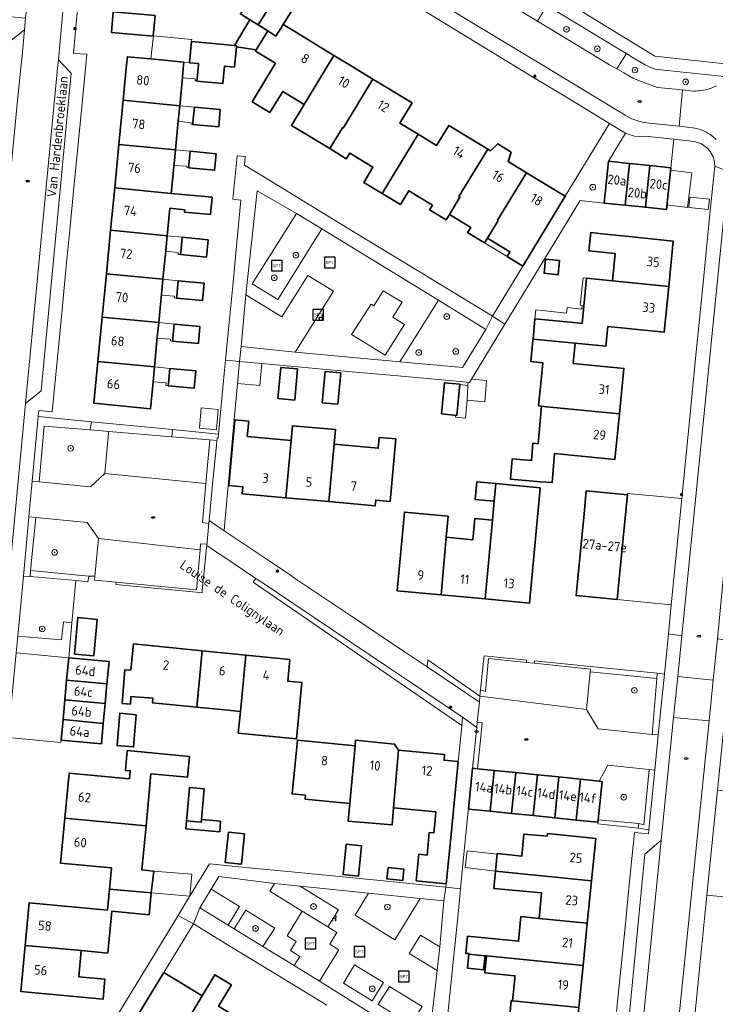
# Model space of a CAD drawing. Header units: metres. Extents: x 152610 to 160096, y 456114 to 462495.
# Tile 82 of 256: x 156239 to 156337, y 459117 to 459256. Entities that reach past the tile are written whole.
import ezdxf
from ezdxf.enums import TextEntityAlignment as Align

# ---------------------------------------------------------------- set-up
doc = ezdxf.new("R2010")
doc.units = ezdxf.units.M
doc.header["$LTSCALE"] = 0.5
doc.layers.get('0').update_dxf_attribs({"linetype": 'CONTINUOUS'})
for name, color, linetype, lineweight in [('B-PV-GR-BEPLANTING_CULTUUR_BODEMBEDEKKER-GV', 251, 'CONTINUOUS', 18), ('B-PV-GR-BEPLANTING_CULTUUR_HEESTERS-GV', 251, 'CONTINUOUS', 18), ('B-PV-GR-BOOM-S', 251, 'CONTINUOUS', 25), ('B-PV-GR-HAAG-GV', 251, 'CONTINUOUS', 13), ('B-PV-IE-MEUBILAIR-S', 251, 'CONTINUOUS', 25), ('B-PV-IE-MEUBILAIR_WEGMEUBILAIR-S', 251, 'CONTINUOUS', 25), ('B-PV-OG-BEBOUWING-GV', 6, 'CONTINUOUS', 35), ('B-PV-OG-BEBOUWING-T18', 1, 'CONTINUOUS', 18), ('B-PV-OG-BEBOUWING_OVERBOUWING-GV', 251, 'CONTINUOUS', 18), ('B-PV-OG-BEBOUWING_SCHUUR-GV', 251, 'CONTINUOUS', 18), ('B-PV-OG-TERREIN_BEGROEID-GV', 251, 'CONTINUOUS', 18), ('B-PV-OG-TOPOGRAFIE-T18', 1, 'CONTINUOUS', 18), ('B-PV-VH-GESLOTENVERHARDING_ASFALT-GV', 251, 'CONTINUOUS', 18), ('B-PV-VH-ONVERHARD_ZAND-GV', 251, 'CONTINUOUS', 18), ('B-PV-VH-OPENVERHARDING_BETONSTRAATSTEEN-GV', 251, 'CONTINUOUS', 18), ('B-PV-VH-OPENVERHARDING_TEGEL-GV', 251, 'CONTINUOUS', 18)]:
    doc.layers.add(name, color=color, linetype=linetype, lineweight=lineweight)
doc.styles.add('NLCS-ISO', font='NLCS-ISO.ttf')
doc.styles.add('NLCS-ISO-M750-T18', font='NLCS-ISO.ttf', dxfattribs={"height": 1.35})

# ---------------------------------------------------------------- blocks, each defined once
blk = doc.blocks.new('SIE-MEUBILAIR_PAAL_LICHTMAST-SO')
for points in [[(-0.62, 0), (-1, 0)], [(-0.71, 0.71), (-0.44, 0.44)], [(0, 1), (0, 0.62)], [(0.44, 0.44), (0.71, 0.71)], [(1, 0), (0.62, 0)], [(-0.71, -0.71), (-0.44, -0.44)], [(0, -0.62), (0, -1)], [(0.44, -0.44), (0.71, -0.71)]]:
    blk.add_lwpolyline(points)
blk.add_circle((0, 0), 0.5)
blk = doc.blocks.new('SIE-MEUBILAIR_PUT_RIOOLPUT-SO')
blk.add_ellipse((0, 0), major_axis=(1.25, 0), ratio=0.54)
blk = doc.blocks.new('SIE-WEG_SPEELTOESTEL-SO')
at = {"flags": 128}
blk.add_lwpolyline([(-3.75, -3.75), (3.75, -3.75), (3.75, 3.75), (-3.75, 3.75)], close=True, dxfattribs=at)
at = {"style": 'NLCS-ISO'}
blk.add_text('SPT', height=2.25, dxfattribs=at).set_placement((0, 0), align=Align.MIDDLE_CENTER)
blk = doc.blocks.new('SIE-WEG_ZITBANK-SO')
at = {"color": 0, "linetype": 'ByBlock', "lineweight": 18}
blk.add_lwpolyline([(-0.91, -1.63), (-0.91, -0.2), (1.09, -0.2), (1.09, -1.63), (1.29, -1.63), (1.29, -0.21), (1.54, 1.78), (1.33, 1.78), (1.11, 0), (-1.11, 0), (-1.11, -1.63)], close=True, dxfattribs=at)
blk = doc.blocks.new('SGR-BOOM_GBKN-SO')
at = {"linetype": 'ByBlock', "lineweight": 18}
h = blk.add_hatch(color=0, dxfattribs=at)
h.dxf.hatch_style = 1
edge = h.paths.add_edge_path()
edge.add_arc((0, 0), 0.25, 0, 360)
at = {"color": 0, "linetype": 'ByBlock', "lineweight": 18}
for radius in [2, 0.25]:
    blk.add_circle((0, 0), radius, dxfattribs=at)
at = {"color": 0, "linetype": 'ByBlock', "lineweight": 18, "style": 'NLCS-ISO'}
blk.add_attdef('SOORT', (2.5, 0), '', height=1.5, dxfattribs=at)

msp = doc.modelspace()

# ---------------------------------------------------------------- linework, layer by layer
at = {"layer": 'B-PV-GR-BEPLANTING_CULTUUR_BODEMBEDEKKER-GV', "flags": 128}
for points in [[(156281.896, 459226.841), (156278.286, 459228.998), (156272.057, 459219.115), (156275.688, 459216.871)], [(156249.173, 459198.49), (156242.701, 459199.029), (156241.958, 459191.164), (156249.202, 459190.463), (156251.223, 459192.313), (156251.776, 459198.015), (156251.801, 459198.271)], [(156248.737, 459185.444), (156241.483, 459186.145), (156240.775, 459178.653), (156248.968, 459177.853), (156249.824, 459177.853), (156250.339, 459183.175)], [(156240.7, 459177.788), (156239.74, 459177.854), (156238.947, 459169.4), (156245.127, 459168.856), (156245.428, 459171.424), (156246.6, 459171.248), (156247.152, 459177.228), (156247.215, 459177.243)], [(156272.865, 459177.332), (156272.556, 459177.539), (156272.19, 459176.99), (156301.639, 459156.795), (156301.753, 459157.954), (156294.238, 459162.995), (156292.439, 459164.202), (156291.58, 459164.778), (156280.499, 459172.211), (156279.668, 459172.768), (156273.863, 459176.662)], [(156304.203, 459160.924), (156296.835, 459166.022), (156296.735, 459165.038), (156301.621, 459161.76), (156302.318, 459161.292), (156304.118, 459160.085)]]:
    msp.add_lwpolyline(points, close=True, dxfattribs=at)
at = {"layer": 'B-PV-GR-BEPLANTING_CULTUUR_HEESTERS-GV', "flags": 128}
for points in [[(156324.009, 459252.119), (156313.662, 459258.385), (156312.32, 459256.169), (156322.508, 459250), (156323.527, 459249.416), (156324.882, 459251.59)], [(156283.54, 459218.067), (156279.913, 459220.287), (156276.229, 459214.418), (156271.167, 459217.564), (156270.476, 459210.256), (156278.124, 459209.464)], [(156305.026, 459212.665), (156298.36, 459216.785), (156292.873, 459208.07), (156301.759, 459207.269)], [(156246.6, 459171.248), (156245.428, 459171.424), (156245.127, 459168.856), (156238.947, 459169.4), (156238.723, 459167.016), (156246.146, 459166.331)], [(156329.189, 459163.431), (156319.773, 459164.363), (156319.242, 459159.014), (156320.874, 459156.304), (156328.498, 459155.531)], [(156328.096, 459150.574), (156322.266, 459151.165), (156321.027, 459148.937), (156321.435, 459148.896), (156320.882, 459143.455), (156326.618, 459142.963), (156327.335, 459142.749)], [(156278.844, 459134.122), (156275.214, 459134.503), (156274.56, 459133.415), (156279.124, 459130.58), (156282.731, 459128.358), (156284.209, 459130.785)], [(156268.659, 459128.606), (156270.276, 459131.226), (156266.257, 459133.706), (156264.648, 459131.062)], [(156273.558, 459125.607), (156275.224, 459128.173), (156271.127, 459130.701), (156269.512, 459128.084)], [(156298.523, 459125.54), (156295.8, 459127.198), (156294.224, 459124.609), (156298.17, 459122.202)], [(156290.563, 459120.495), (156286.5, 459122.989), (156284.927, 459120.415), (156288.986, 459117.926)], [(156294.43, 459114.588), (156296.02, 459117.145), (156291.415, 459119.972), (156289.838, 459117.404)]]:
    msp.add_lwpolyline(points, close=True, dxfattribs=at)
msp.add_lwpolyline([(156338.657, 459248.33), (156329.717, 459249.297), (156328.995, 459249.399), (156328.295, 459249.602), (156327.509, 459250), (156325.845, 459251.007), (156324.882, 459251.59), (156323.527, 459249.416), (156324.509, 459248.852), (156325.858, 459248.079), (156327.259, 459247.56), (156329.272, 459246.813), (156332.811, 459246.454), (156334.34, 459246.299), (156334.622, 459246.298), (156334.904, 459246.308), (156335.185, 459246.331), (156335.465, 459246.365), (156335.743, 459246.411), (156336.019, 459246.468), (156336.292, 459246.537), (156336.563, 459246.617), (156336.829, 459246.709), (156337.092, 459246.811), (156337.35, 459246.925), (156337.603, 459247.049)], dxfattribs=at)
at = {"layer": 'B-PV-GR-HAAG-GV', "flags": 128}
for points in [[(156249.378, 459199.637), (156241.851, 459200.378), (156241.801, 459199.844), (156240.997, 459191.257), (156241.958, 459191.164), (156242.701, 459199.029), (156249.173, 459198.49)], [(156254.876, 459199.095), (156249.378, 459199.637), (156249.173, 459198.49), (156251.801, 459198.271), (156260.708, 459197.53), (156260.791, 459198.525)], [(156267.276, 459197.9), (156260.791, 459198.525), (156260.708, 459197.53), (156266.078, 459197.082), (156267.059, 459197.001), (156267.084, 459197.26), (156267.229, 459197.416)], [(156267.059, 459197.001), (156266.078, 459197.082), (156265.516, 459190.918), (156265.013, 459185.416), (156265.925, 459185.294), (156265.963, 459185.691), (156266.461, 459190.826), (156266.994, 459196.331)], [(156241.483, 459186.145), (156240.526, 459186.238), (156239.74, 459177.854), (156240.7, 459177.788), (156240.775, 459178.653)], [(156265.603, 459182.35), (156264.757, 459182.426), (156264.681, 459181.566), (156264.178, 459175.901), (156252.858, 459176.997), (156252.814, 459176.68), (156264.15, 459175.583), (156264.977, 459175.503), (156265.008, 459175.821), (156265.456, 459180.455), (156265.554, 459181.468), (156265.624, 459182.189)], [(156248.968, 459177.853), (156240.775, 459178.653), (156240.7, 459177.788), (156247.215, 459177.243), (156247.152, 459177.228), (156248.823, 459177.066)], [(156310.804, 459166.007), (156304.782, 459166.618), (156304.747, 459166.278), (156304.293, 459161.804), (156305.007, 459161.597), (156305.408, 459166.211), (156310.767, 459165.667)], [(156322.596, 459164.811), (156311.904, 459165.896), (156311.871, 459165.555), (156319.811, 459164.75), (156319.773, 459164.363), (156329.189, 459163.431), (156329.238, 459164.182)], [(156330.231, 459164.008), (156329.238, 459164.182), (156329.189, 459163.431), (156328.498, 459155.531), (156329.382, 459155.441)], [(156304.501, 459157.193), (156303.83, 459157.249), (156303.755, 459156.509), (156303.17, 459150.751), (156303.857, 459150.681), (156304.413, 459156.129)], [(156328.891, 459150.493), (156328.096, 459150.574), (156327.335, 459142.749), (156326.618, 459142.963), (156326.533, 459142.315), (156328.055, 459142.048)], [(156326.618, 459142.963), (156320.882, 459143.455), (156320.85, 459143.135), (156320.826, 459142.895), (156326.094, 459142.36), (156326.533, 459142.315)]]:
    msp.add_lwpolyline(points, close=True, dxfattribs=at)
at = {"layer": 'B-PV-OG-BEBOUWING-GV', "flags": 128}
for points in [[(156276.059, 459260.722), (156273.556, 459262.273), (156270.394, 459257.171), (156271.732, 459256.342), (156272.897, 459255.62)], [(156278.569, 459259.166), (156276.059, 459260.722), (156272.897, 459255.62), (156274.247, 459254.783), (156275.408, 459254.064), (156276.422, 459255.7)], [(156258.346, 459256.939), (156252.437, 459257.47), (156252.177, 459254.575), (156258.086, 459254.044)], [(156272.628, 459252.125), (156274.247, 459254.783), (156272.897, 459255.62), (156271.732, 459256.342), (156269.528, 459252.721), (156269.862, 459252.69), (156269.847, 459252.53)], [(156278.081, 459254.69), (156276.422, 459255.7), (156275.408, 459254.064), (156274.247, 459254.783), (156272.628, 459252.125), (156272.52, 459251.947), (156275.359, 459250.219), (156272.049, 459244.78), (156274.539, 459243.264), (156276.361, 459246.257), (156279.384, 459244.417), (156283.593, 459251.335)], [(156269.862, 459252.69), (156269.528, 459252.721), (156263.489, 459253.274), (156263.201, 459250.295), (156264.482, 459250.171), (156264.465, 459250), (156264.278, 459248.055), (156264.244, 459247.707), (156267.904, 459247.353), (156268.142, 459249.817), (156269.571, 459249.68), (156269.847, 459252.53)], [(156258.212, 459250.777), (156254.43, 459251.143), (156254.319, 459250), (156253.835, 459244.994), (156261.811, 459244.231), (156262.2, 459248.256), (156262.369, 459250), (156262.405, 459250.372)], [(156285.787, 459250), (156283.593, 459251.335), (156279.384, 459244.417), (156279.387, 459244.416), (156277.586, 459241.458), (156282.988, 459238.171), (156284.788, 459241.129), (156284.889, 459241.067), (156289.099, 459247.984)], [(156294.609, 459244.63), (156289.099, 459247.984), (156284.889, 459241.067), (156284.788, 459241.129), (156282.988, 459238.171), (156285.334, 459236.743), (156285.822, 459237.543), (156289.097, 459235.55), (156287.796, 459233.414), (156290.393, 459231.834), (156295.485, 459240.202), (156292.879, 459241.788)], [(156261.811, 459244.231), (156253.835, 459244.994), (156253.234, 459238.777), (156261.21, 459238.013), (156261.607, 459242.115), (156261.81, 459244.218)], [(156267.548, 459243.674), (156263.887, 459244.017), (156263.691, 459241.92), (156263.658, 459241.572), (156267.319, 459241.229)], [(156290.393, 459231.834), (156292.962, 459230.27), (156294.151, 459232.223), (156297.486, 459230.194), (156297.1, 459229.56), (156299.428, 459228.143), (156299.882, 459228.89), (156301.365, 459231.325), (156301.221, 459231.413), (156305.298, 459238.113), (156299.815, 459241.45), (156298.082, 459238.622), (156295.485, 459240.202)], [(156261.21, 459238.013), (156253.234, 459238.777), (156252.639, 459232.624), (156260.614, 459231.848), (156261.017, 459236.018), (156261.209, 459238.001)], [(156308.617, 459237.697), (156306.712, 459238.856), (156305.701, 459237.868), (156305.298, 459238.113), (156301.221, 459231.413), (156301.365, 459231.325), (156299.882, 459228.89), (156302.905, 459227.051), (156302.461, 459226.322), (156304.844, 459224.872), (156305.257, 459225.551), (156306.769, 459228.036), (156306.699, 459228.079), (156310.776, 459234.779), (156308.203, 459236.345)], [(156266.964, 459237.456), (156263.304, 459237.799), (156263.119, 459235.821), (156263.086, 459235.473), (156266.746, 459235.13)], [(156325.267, 459236.084), (156322.327, 459236.384), (156321.726, 459230.493), (156324.704, 459230.19), (156325.304, 459236.08)], [(156328.163, 459235.789), (156325.304, 459236.08), (156324.704, 459230.19), (156327.563, 459229.898)], [(156328.204, 459235.785), (156328.163, 459235.789), (156327.563, 459229.898), (156330.541, 459229.595), (156331.141, 459235.486)], [(156316.253, 459231.445), (156310.776, 459234.779), (156306.699, 459228.079), (156306.769, 459228.036), (156305.257, 459225.551), (156308.439, 459223.614), (156308.037, 459222.954), (156310.262, 459221.6)], [(156252.639, 459232.624), (156252.062, 459226.65), (156260.036, 459225.866), (156260.412, 459229.759), (156262.532, 459229.56), (156262.499, 459229.212), (156266.158, 459228.869), (156266.386, 459231.301), (156262.727, 459231.644), (156260.614, 459231.848)], [(156252.062, 459226.65), (156251.468, 459220.508), (156259.444, 459219.744), (156259.834, 459223.77), (156260.036, 459225.866)], [(156265.826, 459225.325), (156262.167, 459225.668), (156261.971, 459223.57), (156261.938, 459223.222), (156265.597, 459222.879)], [(156330.844, 459218.74), (156331.476, 459225.122), (156325.677, 459225.728), (156321.431, 459226.172), (156319.847, 459226.329), (156319.591, 459223.748), (156323.289, 459223.382), (156322.907, 459219.525)], [(156315.433, 459222.379), (156313.443, 459222.576), (156313.246, 459220.585), (156315.237, 459220.389)], [(156259.444, 459219.744), (156251.468, 459220.508), (156250.878, 459214.398), (156258.853, 459213.635), (156259.239, 459217.627), (156259.443, 459219.731)], [(156265.25, 459219.18), (156261.591, 459219.523), (156261.395, 459217.425), (156261.362, 459217.077), (156265.021, 459216.734)], [(156322.907, 459219.525), (156319.257, 459219.886), (156318.624, 459213.504), (156317.921, 459213.573), (156311.97, 459214.155), (156311.69, 459211.299), (156317.641, 459210.717), (156321.969, 459210.293), (156322.243, 459213.06), (156330.204, 459212.271), (156330.844, 459218.74)], [(156258.853, 459213.635), (156250.878, 459214.398), (156250.274, 459208.154), (156258.25, 459207.391), (156258.655, 459211.58), (156258.852, 459213.622)], [(156264.677, 459213.07), (156261.019, 459213.413), (156260.829, 459211.376), (156260.796, 459211.028), (156264.454, 459210.685)], [(156317.641, 459210.717), (156311.69, 459211.299), (156311.672, 459211.115), (156311.379, 459208.129), (156313.063, 459207.964), (156312.823, 459205.507), (156312.467, 459201.863), (156312.88, 459201.823), (156313.583, 459201.754), (156316.071, 459201.511), (156323.89, 459200.745), (156324.518, 459207.163), (156317.362, 459207.863)], [(156258.25, 459207.391), (156250.274, 459208.154), (156249.703, 459202.246), (156257.678, 459201.475), (156258.046, 459205.277), (156258.249, 459207.378)], [(156264.093, 459206.824), (156260.434, 459207.167), (156260.237, 459205.072), (156260.204, 459204.724), (156263.865, 459204.381)], [(156278.459, 459207.09), (156276.102, 459207.313), (156275.687, 459202.917), (156278.045, 459202.694)], [(156284.548, 459206.515), (156282.337, 459206.724), (156281.922, 459202.328), (156284.134, 459202.119)], [(156301.369, 459204.931), (156299.189, 459205.133), (156298.774, 459200.74), (156300.954, 459200.535)], [(156312.88, 459201.823), (156312.402, 459196.535), (156311.676, 459196.601), (156311.455, 459194.153), (156308.764, 459194.397), (156308.529, 459191.521), (156312.77, 459191.175), (156314.394, 459191.042), (156314.73, 459195.164), (156323.263, 459194.329), (156323.89, 459200.745), (156316.071, 459201.511), (156313.583, 459201.754)], [(156271.556, 459199.704), (156269.574, 459199.884), (156268.735, 459190.62), (156270.717, 459190.44), (156270.629, 459189.474), (156276.795, 459188.915), (156277.529, 459197.004), (156271.362, 459197.563)], [(156283.808, 459198.526), (156277.717, 459199.078), (156277.529, 459197.004), (156276.795, 459188.915), (156282.886, 459188.362), (156283.62, 459196.451)], [(156292.324, 459197.223), (156289.984, 459197.436), (156289.843, 459195.887), (156283.62, 459196.451), (156282.886, 459188.362), (156289.422, 459187.769), (156289.495, 459188.583), (156291.525, 459188.399)], [(156306.435, 459190.916), (156303.773, 459191.163), (156303.541, 459188.664), (156306.204, 459188.416)], [(156312.692, 459190.334), (156306.435, 459190.916), (156306.204, 459188.416), (156305.956, 459185.743), (156305.678, 459182.756), (156304.951, 459174.637), (156311.216, 459174.055), (156312.251, 459185.192), (156312.491, 459188.165)], [(156325.021, 459189.322), (156319.207, 459189.887), (156318.892, 459186.652), (156318.056, 459178.057), (156317.769, 459175.103), (156323.584, 459174.538), (156323.871, 459177.493), (156324.706, 459186.087)], [(156299.693, 459186.325), (156293.545, 459186.897), (156292.513, 459175.793), (156298.708, 459175.217), (156299.428, 459183.337)], [(156305.956, 459185.743), (156303.466, 459185.975), (156303.189, 459182.987), (156299.428, 459183.337), (156298.708, 459175.217), (156304.951, 459174.637), (156305.678, 459182.756)], [(156246.944, 459166.859), (156249.682, 459166.607), (156250.158, 459171.757), (156247.42, 459172.01)], [(156255.271, 459168.278), (156254.904, 459164.588), (156254.084, 459164.656), (156253.686, 459159.891), (156254.849, 459159.794), (156254.939, 459160.871), (156258.026, 459160.613), (156257.963, 459159.981), (156264.247, 459159.356), (156264.999, 459167.311)], [(156271.168, 459166.697), (156264.999, 459167.311), (156264.247, 459159.356), (156268.12, 459158.971), (156270.379, 459158.745)], [(156251.836, 459165.806), (156246.146, 459166.331), (156245.855, 459163.182), (156251.545, 459162.656)], [(156277.369, 459166.08), (156271.168, 459166.697), (156270.379, 459158.745), (156270.077, 459155.71), (156278.286, 459154.894), (156279.075, 459162.825), (156277.065, 459163.025)], [(156251.545, 459162.656), (156245.855, 459163.182), (156245.598, 459160.394), (156251.288, 459159.868)], [(156251.288, 459159.868), (156245.598, 459160.394), (156245.341, 459157.606), (156251.03, 459157.08)], [(156251.03, 459157.08), (156245.341, 459157.606), (156245.075, 459154.724), (156250.764, 459154.198)], [(156255.683, 459158.298), (156253.348, 459158.496), (156252.963, 459153.948), (156255.298, 459153.75)], [(156286.565, 459153.911), (156278.433, 459154.708), (156278.108, 459151.396), (156277.689, 459147.127), (156279.564, 459146.943), (156279.51, 459146.391), (156285.834, 459145.771)], [(156292.719, 459153.308), (156292.151, 459154.157), (156286.643, 459154.708), (156286.565, 459153.911), (156285.834, 459145.771), (156285.611, 459143.287), (156291.801, 459142.749), (156292.011, 459145.166)], [(156292.719, 459153.308), (156292.011, 459145.166), (156297.988, 459144.58), (156297.824, 459142.912), (156297.697, 459141.617), (156297.043, 459141.681), (156296.731, 459138.502), (156295.595, 459138.619), (156295.211, 459134.882), (156299.444, 459134.447), (156300.127, 459141.378), (156301.138, 459151.688), (156299.131, 459151.885), (156299.208, 459152.672)], [(156263.202, 459152.419), (156254.402, 459153.245), (156254.14, 459150.452), (156254.833, 459150.387), (156254.727, 459149.257), (156246.188, 459150.058), (156245.592, 459143.703), (156257.068, 459142.627), (156257.755, 459149.953), (156262.926, 459149.468)], [(156303.857, 459150.681), (156303.17, 459150.751), (156302.586, 459144.99), (156305.629, 459144.681), (156306.214, 459150.442)], [(156309.258, 459150.133), (156306.214, 459150.442), (156305.629, 459144.681), (156308.673, 459144.372)], [(156312.302, 459149.823), (156309.258, 459150.133), (156308.673, 459144.372), (156311.716, 459144.063)], [(156315.346, 459149.514), (156312.302, 459149.823), (156311.716, 459144.063), (156314.761, 459143.753)], [(156318.39, 459149.205), (156315.346, 459149.514), (156314.761, 459143.753), (156317.805, 459143.444)], [(156321.027, 459148.937), (156318.39, 459149.205), (156317.805, 459143.444), (156320.85, 459143.135), (156320.882, 459143.455), (156321.435, 459148.896)], [(156265.255, 459147.84), (156263.175, 459148.021), (156262.799, 459143.701), (156262.765, 459143.315), (156264.845, 459143.134), (156264.879, 459143.52)], [(156251.917, 459133.699), (156257.784, 459133.148), (156258.147, 459136.238), (156258.074, 459136.245), (156256.483, 459136.394), (156257.068, 459142.627), (156245.592, 459143.703), (156244.996, 459137.349), (156252.196, 459136.674)], [(156267.589, 459143.284), (156264.879, 459143.52), (156264.845, 459143.134), (156262.765, 459143.315), (156262.667, 459142.207), (156267.459, 459141.79)], [(156270.954, 459141.497), (156268.689, 459141.727), (156268.254, 459137.437), (156270.519, 459137.207)], [(156306.388, 459136.233), (156319.95, 459134.871), (156320.55, 459140.85), (156313.746, 459141.533), (156313.711, 459141.18), (156310.373, 459141.439), (156310.135, 459138.361), (156306.623, 459138.696)], [(156287.502, 459139.818), (156285.32, 459140.039), (156284.886, 459135.75), (156287.067, 459135.529)], [(156291.238, 459136.725), (156291.076, 459135.123), (156293.297, 459134.897), (156293.46, 459136.5)], [(156306.388, 459136.233), (156306.155, 459133.792), (156310.293, 459133.397), (156312.905, 459133.148), (156312.544, 459129.552), (156319.348, 459128.869), (156319.95, 459134.871)], [(156257.784, 459133.148), (156251.917, 459133.699), (156251.638, 459130.725), (156240.573, 459131.763), (156240.01, 459125.757), (156247.902, 459125.018), (156251.666, 459124.665), (156252.22, 459130.578), (156257.496, 459130.083)], [(156312.544, 459129.552), (156309.993, 459129.808), (156309.645, 459126.347), (156305.368, 459126.776), (156302.456, 459127.068), (156302.211, 459124.628), (156302.635, 459124.585), (156302.629, 459124.52), (156304.918, 459124.29), (156305.116, 459124.27), (156318.749, 459122.902), (156319.348, 459128.869)], [(156247.902, 459125.018), (156240.01, 459125.757), (156239.399, 459119.238), (156251, 459118.15), (156251.265, 459120.984), (156247.556, 459121.332)], [(156304.918, 459124.29), (156302.629, 459124.52), (156302.43, 459122.543), (156304.719, 459122.313)], [(156318.749, 459122.902), (156305.116, 459124.27), (156304.878, 459121.895), (156309.142, 459121.467), (156309.102, 459121.069), (156308.785, 459117.914), (156318.154, 459116.974)], [(156264.97, 459118.644), (156259.569, 459121.926), (156253.559, 459112.038), (156258.991, 459108.737), (156263.142, 459115.567)], [(156269.14, 459120.175), (156266.774, 459121.613), (156264.97, 459118.644), (156263.142, 459115.567), (156258.991, 459108.737), (156264.439, 459105.426), (156268.603, 459112.251), (156270.431, 459115.258), (156267.306, 459117.157)], [(156308.785, 459117.914), (156308.6, 459117.932), (156308.258, 459114.517), (156304.182, 459114.926), (156303.938, 459112.488), (156303.927, 459112.379), (156308.141, 459111.956), (156310.71, 459111.698), (156317.555, 459111.011), (156318.154, 459116.974)]]:
    msp.add_lwpolyline(points, close=True, dxfattribs=at)
at = {"layer": 'B-PV-OG-BEBOUWING_OVERBOUWING-GV', "flags": 128}
for points in [[(156262.405, 459250.372), (156263.201, 459250.295), (156263.489, 459253.274), (156263.511, 459253.573), (156258.11, 459254.098), (156257.729, 459250.824), (156258.212, 459250.777)], [(156263.201, 459250.295), (156262.405, 459250.372), (156262.369, 459250), (156262.2, 459248.256), (156262.189, 459248.142), (156264.006, 459247.999), (156263.998, 459247.724), (156264.244, 459247.707), (156264.278, 459248.055), (156264.465, 459250), (156264.482, 459250.171)], [(156263.691, 459241.92), (156263.878, 459243.919), (156263.887, 459244.017), (156261.811, 459244.231), (156261.81, 459244.218), (156261.781, 459243.919), (156261.607, 459242.115), (156261.599, 459242.032), (156263.413, 459241.792), (156263.388, 459241.608), (156263.658, 459241.572)], [(156263.304, 459237.799), (156261.21, 459238.013), (156261.209, 459238.001), (156261.017, 459236.018), (156260.994, 459235.781), (156262.814, 459235.69), (156262.804, 459235.487), (156263.086, 459235.473), (156263.119, 459235.821)], [(156334.124, 459234.77), (156331.106, 459235.147), (156330.606, 459230.236), (156333.512, 459229.873)], [(156262.167, 459225.668), (156260.036, 459225.866), (156259.834, 459223.77), (156259.826, 459223.687), (156261.608, 459223.535), (156261.594, 459223.239), (156261.938, 459223.222), (156261.971, 459223.57)], [(156308.439, 459223.614), (156305.257, 459225.551), (156304.844, 459224.872), (156308.037, 459222.954)], [(156261.591, 459219.523), (156259.444, 459219.744), (156259.443, 459219.731), (156259.239, 459217.627), (156259.229, 459217.519), (156261.067, 459217.355), (156261.035, 459217.121), (156261.362, 459217.077), (156261.395, 459217.425)], [(156319.257, 459219.886), (156318.783, 459219.928), (156318.365, 459216.089), (156318.633, 459216.06), (156318.573, 459215.51), (156316.491, 459215.737), (156316.408, 459214.977), (156312.111, 459215.448), (156311.97, 459214.155), (156317.921, 459213.573), (156318.624, 459213.504)], [(156261.019, 459213.413), (156258.853, 459213.635), (156258.852, 459213.622), (156258.655, 459211.58), (156258.639, 459211.419), (156260.506, 459211.276), (156260.497, 459211.039), (156260.796, 459211.028), (156260.829, 459211.376)], [(156273.417, 459207.842), (156270.244, 459208.13), (156269.964, 459205.041), (156273.133, 459204.75)], [(156260.434, 459207.167), (156258.25, 459207.391), (156258.249, 459207.378), (156258.046, 459205.282), (156259.899, 459205.108), (156259.875, 459204.736), (156260.204, 459204.724), (156260.237, 459205.072)], [(156267.237, 459201.373), (156264.834, 459201.579), (156264.589, 459198.717), (156266.992, 459198.511)], [(156306.614, 459138.606), (156302.412, 459139.083), (156302.124, 459136.762), (156306.388, 459136.233)], [(156263.529, 459135.789), (156258.147, 459136.238), (156257.784, 459133.148), (156263.23, 459132.683)]]:
    msp.add_lwpolyline(points, close=True, dxfattribs=at)
at = {"layer": 'B-PV-OG-BEBOUWING_SCHUUR-GV', "flags": 128}
for points in [[(156336.583, 459231.063), (156333.838, 459231.343), (156333.685, 459229.846), (156336.43, 459229.567)], [(156302.385, 459202.673), (156302.49, 459204.774), (156301.363, 459204.872), (156300.954, 459200.535), (156300.792, 459200.55), (156300.767, 459200.264), (156302.166, 459200.143)], [(156305.145, 459205.462), (156303.001, 459205.648), (156302.719, 459205.184), (156302.527, 459205.201), (156302.49, 459204.774), (156302.385, 459202.673), (156304.884, 459202.456)]]:
    msp.add_lwpolyline(points, close=True, dxfattribs=at)
at = {"layer": 'B-PV-OG-TERREIN_BEGROEID-GV', "flags": 128}
msp.add_lwpolyline([(156295.767, 459132.38), (156288.468, 459133.124), (156286.574, 459130.034), (156292.206, 459126.544)], close=True, dxfattribs=at)
at = {"layer": 'B-PV-VH-GESLOTENVERHARDING_ASFALT-GV', "flags": 128}
for points in [[(156246.077, 459293.623), (156243.636, 459293.724), (156242.865, 459285.698), (156240.364, 459259.671), (156240.068, 459256.591), (156239.909, 459254.934), (156239.558, 459251.287), (156239.425, 459250), (156239.008, 459245.96), (156234.198, 459196.275), (156231.911, 459171.175), (156237.092, 459170.811), (156240.037, 459202.218), (156244.616, 459250), (156244.683, 459250.696), (156247.076, 459277.078), (156247.889, 459285.138), (156248.698, 459293.515)], [(156293.215, 459216.504), (156290.546, 459218.111), (156289.215, 459215.977), (156288.822, 459216.23), (156286.066, 459211.963), (156290.841, 459209.023), (156293.549, 459213.341), (156291.898, 459214.394)], [(156282.731, 459128.358), (156279.124, 459130.58), (156276.972, 459127.109), (156278.241, 459126.31), (156277.465, 459125.016), (156278.753, 459124.193), (156277.983, 459122.909), (156281.57, 459120.695), (156284.297, 459125.145), (156283.002, 459125.944), (156284.012, 459127.558)]]:
    msp.add_lwpolyline(points, close=True, dxfattribs=at)
at = {"layer": 'B-PV-VH-ONVERHARD_ZAND-GV', "flags": 128}
for points in [[(156249.378, 459199.637), (156241.851, 459200.378), (156241.801, 459199.844), (156240.997, 459191.257), (156241.958, 459191.164), (156242.701, 459199.029), (156249.173, 459198.49)], [(156254.876, 459199.095), (156249.378, 459199.637), (156249.173, 459198.49), (156251.801, 459198.271), (156260.708, 459197.53), (156260.791, 459198.525)], [(156267.276, 459197.9), (156260.791, 459198.525), (156260.708, 459197.53), (156266.078, 459197.082), (156267.059, 459197.001), (156267.084, 459197.26), (156267.229, 459197.416)], [(156267.059, 459197.001), (156266.078, 459197.082), (156265.516, 459190.918), (156265.013, 459185.416), (156265.925, 459185.294), (156265.963, 459185.691), (156266.461, 459190.826), (156266.994, 459196.331)], [(156241.483, 459186.145), (156240.526, 459186.238), (156239.74, 459177.854), (156240.7, 459177.788), (156240.775, 459178.653)], [(156265.603, 459182.35), (156264.757, 459182.426), (156264.681, 459181.566), (156264.178, 459175.901), (156252.858, 459176.997), (156252.814, 459176.68), (156264.15, 459175.583), (156264.977, 459175.503), (156265.008, 459175.821), (156265.456, 459180.455), (156265.554, 459181.468), (156265.624, 459182.189)], [(156248.968, 459177.853), (156240.775, 459178.653), (156240.7, 459177.788), (156247.215, 459177.243), (156247.152, 459177.228), (156248.823, 459177.066)], [(156310.804, 459166.007), (156304.782, 459166.618), (156304.747, 459166.278), (156304.293, 459161.804), (156305.007, 459161.597), (156305.408, 459166.211), (156310.767, 459165.667)], [(156322.596, 459164.811), (156311.904, 459165.896), (156311.871, 459165.555), (156319.811, 459164.75), (156319.773, 459164.363), (156329.189, 459163.431), (156329.238, 459164.182)], [(156330.231, 459164.008), (156329.238, 459164.182), (156329.189, 459163.431), (156328.498, 459155.531), (156329.382, 459155.441)], [(156304.501, 459157.193), (156303.83, 459157.249), (156303.755, 459156.509), (156303.17, 459150.751), (156303.857, 459150.681), (156304.413, 459156.129)], [(156328.891, 459150.493), (156328.096, 459150.574), (156327.335, 459142.749), (156326.618, 459142.963), (156326.533, 459142.315), (156328.055, 459142.048)], [(156326.618, 459142.963), (156320.882, 459143.455), (156320.85, 459143.135), (156320.826, 459142.895), (156326.094, 459142.36), (156326.533, 459142.315)]]:
    msp.add_lwpolyline(points, close=True, dxfattribs=at)
at = {"layer": 'B-PV-VH-OPENVERHARDING_BETONSTRAATSTEEN-GV', "flags": 128}
for points in [[(156262.481, 459280.434), (156312.978, 459250), (156324.691, 459242.897), (156325.624, 459242.393), (156326.621, 459242.033), (156327.351, 459241.868), (156328.094, 459241.779), (156332.318, 459241.32), (156332.811, 459246.454), (156329.272, 459246.813), (156327.259, 459247.56), (156325.858, 459248.079), (156324.509, 459248.852), (156323.527, 459249.416), (156322.508, 459250), (156312.32, 459256.169), (156306.994, 459259.395)], [(156337.603, 459247.049), (156337.35, 459246.925), (156337.092, 459246.811), (156336.829, 459246.709), (156336.563, 459246.617), (156336.292, 459246.537), (156336.019, 459246.468), (156335.743, 459246.411), (156335.465, 459246.365), (156335.185, 459246.331), (156334.904, 459246.308), (156334.622, 459246.298), (156334.34, 459246.299), (156332.811, 459246.454), (156332.318, 459241.32), (156334.189, 459241.117), (156334.305, 459241.1), (156334.519, 459241.062), (156334.732, 459241.016), (156334.943, 459240.962), (156335.151, 459240.901), (156335.358, 459240.832), (156335.561, 459240.756), (156335.762, 459240.672), (156335.96, 459240.58), (156336.154, 459240.482), (156336.344, 459240.376), (156336.53, 459240.264), (156336.712, 459240.145), (156336.89, 459240.019), (156337.062, 459239.887), (156337.23, 459239.748), (156337.393, 459239.603), (156337.55, 459239.453)]]:
    msp.add_lwpolyline(points, dxfattribs=at)
for points in [[(156239.558, 459251.287), (156239.909, 459254.934), (156237.698, 459253.192), (156237.483, 459252.995), (156236.723, 459243.929), (156232.42, 459198.663), (156234.198, 459196.275), (156239.008, 459245.96), (156239.425, 459250)], [(156245.341, 459250), (156244.683, 459250.696), (156244.616, 459250), (156240.037, 459202.218), (156242.271, 459203.996), (156246.473, 459248.804)], [(156325.366, 459240.113), (156324.746, 459240.358), (156322.327, 459236.384), (156325.267, 459236.084), (156325.304, 459236.08), (156328.163, 459235.789), (156328.204, 459235.785), (156331.141, 459235.486), (156331.55, 459239.497), (156327.503, 459239.909), (156326.756, 459239.874), (156326.013, 459239.95)], [(156343.733, 459228.966), (156338.718, 459229.464), (156332.697, 459169.447), (156332.118, 459163.673), (156337.142, 459163.165), (156337.713, 459168.994), (156338.931, 459181.422)], [(156260.708, 459197.53), (156251.801, 459198.271), (156251.776, 459198.015), (156251.223, 459192.313), (156265.516, 459190.918), (156266.078, 459197.082)], [(156265.516, 459190.918), (156251.223, 459192.313), (156249.202, 459190.463), (156241.958, 459191.164), (156240.997, 459191.257), (156240.526, 459186.238), (156241.483, 459186.145), (156248.737, 459185.444), (156250.339, 459183.175), (156264.681, 459181.566), (156264.757, 459182.426), (156265.603, 459182.35), (156265.624, 459182.189), (156265.925, 459185.294), (156265.013, 459185.416)], [(156332.692, 459188.813), (156325.04, 459189.524), (156325.021, 459189.322), (156324.706, 459186.087), (156323.871, 459177.493), (156323.584, 459174.538), (156331.202, 459173.798)], [(156264.681, 459181.566), (156250.339, 459183.175), (156249.824, 459177.853), (156249.77, 459177.296), (156252.858, 459176.997), (156264.178, 459175.901)], [(156246.146, 459166.331), (156238.723, 459167.016), (156237.941, 459158.67), (156237.604, 459155.078), (156245.044, 459154.39), (156245.075, 459154.724), (156245.341, 459157.606), (156245.598, 459160.394), (156245.855, 459163.182)], [(156310.767, 459165.667), (156305.408, 459166.211), (156305.007, 459161.597), (156304.293, 459161.804), (156304.203, 459160.924), (156319.242, 459159.014), (156319.773, 459164.363), (156319.811, 459164.75), (156311.871, 459165.555)], [(156337.142, 459163.165), (156332.118, 459163.673), (156331.54, 459157.908), (156336.58, 459157.439)], [(156319.242, 459159.014), (156304.203, 459160.924), (156304.118, 459160.085), (156303.83, 459157.249), (156304.501, 459157.193), (156304.413, 459156.129), (156303.857, 459150.681), (156306.214, 459150.442), (156309.258, 459150.133), (156312.302, 459149.823), (156315.346, 459149.514), (156318.39, 459149.205), (156321.027, 459148.937), (156322.266, 459151.165), (156328.096, 459150.574), (156328.891, 459150.493), (156329.382, 459155.441), (156328.498, 459155.531), (156320.874, 459156.304)], [(156324.889, 459091.552), (156324.844, 459091.08), (156329.746, 459090.542), (156336.58, 459157.439), (156331.54, 459157.908), (156329.801, 459140.577)], [(156345.234, 459146.865), (156337.74, 459147.631), (156336.249, 459132.847), (156343.723, 459132.083), (156344.029, 459135.075), (156344.33, 459138.02), (156344.631, 459140.965), (156344.932, 459143.91)], [(156324.889, 459091.552), (156329.801, 459140.577), (156327.465, 459138.647), (156323.162, 459093.737)], [(156299.121, 459132.038), (156295.767, 459132.38), (156292.206, 459126.544), (156286.574, 459130.034), (156288.468, 459133.124), (156278.844, 459134.122), (156284.209, 459130.785), (156282.731, 459128.358), (156284.012, 459127.558), (156283.002, 459125.944), (156284.297, 459125.145), (156281.57, 459120.695), (156296.888, 459111.129), (156298.17, 459122.202), (156294.224, 459124.609), (156295.8, 459127.198), (156298.523, 459125.54)], [(156290.563, 459120.495), (156288.986, 459117.926), (156284.927, 459120.415), (156286.5, 459122.989)], [(156294.43, 459114.588), (156289.838, 459117.404), (156291.415, 459119.972), (156296.02, 459117.145)]]:
    msp.add_lwpolyline(points, close=True, dxfattribs=at)
at = {"layer": 'B-PV-VH-OPENVERHARDING_TEGEL-GV', "flags": 128}
for points in [[(156337.55, 459239.453), (156337.393, 459239.603), (156337.23, 459239.748), (156337.062, 459239.887), (156336.89, 459240.019), (156336.712, 459240.145), (156336.53, 459240.264), (156336.344, 459240.376), (156336.154, 459240.482), (156335.96, 459240.58), (156335.762, 459240.672), (156335.561, 459240.756), (156335.358, 459240.832), (156335.151, 459240.901), (156334.943, 459240.962), (156334.732, 459241.016), (156334.519, 459241.062), (156334.305, 459241.1), (156334.189, 459241.117), (156332.318, 459241.32), (156328.094, 459241.779), (156327.351, 459241.868), (156326.621, 459242.033), (156325.624, 459242.393), (156324.691, 459242.897), (156312.978, 459250), (156262.481, 459280.434)], [(156247.076, 459277.078), (156244.683, 459250.696), (156245.341, 459250), (156246.473, 459248.804), (156242.271, 459203.996), (156240.037, 459202.218), (156237.092, 459170.811)], [(156238.947, 459169.4), (156239.74, 459177.854), (156240.526, 459186.238), (156240.997, 459191.257), (156241.801, 459199.844), (156241.851, 459200.378), (156241.93, 459201.217), (156243.818, 459201.034), (156244.56, 459208.701), (156245.164, 459214.945), (156245.755, 459221.055), (156246.349, 459227.197), (156246.927, 459233.171), (156247.522, 459239.324), (156248.124, 459245.541), (156248.555, 459250), (156248.699, 459251.484), (156246.821, 459251.597), (156247.107, 459254.778), (156249.105, 459276.761)], [(156306.994, 459259.395), (156312.32, 459256.169), (156313.662, 459258.385), (156324.009, 459252.119), (156324.882, 459251.59), (156325.845, 459251.007), (156327.509, 459250), (156328.295, 459249.602), (156328.995, 459249.399), (156329.717, 459249.297), (156338.657, 459248.33), (156339.265, 459248.264), (156339.397, 459248.399), (156339.587, 459248.607), (156339.768, 459248.824), (156339.939, 459249.048), (156340.101, 459249.278), (156340.253, 459249.516), (156340.395, 459249.759), (156340.529, 459250.012), (156338.839, 459250.141), (156328.87, 459251.235), (156327.67, 459251.972), (156314.807, 459259.876)], [(156295.327, 459258.216), (156303.446, 459253.287), (156308.862, 459250), (156311.542, 459248.373), (156317.023, 459245.046), (156322.505, 459241.718), (156324.746, 459240.358), (156325.366, 459240.113), (156326.013, 459239.95), (156326.756, 459239.874), (156327.503, 459239.909), (156331.55, 459239.497), (156334.456, 459239.201), (156335.463, 459238.851), (156336.323, 459238.221), (156336.411, 459238.128), (156336.522, 459238.002), (156336.627, 459237.871), (156336.725, 459237.735), (156336.816, 459237.595), (156336.901, 459237.45), (156336.979, 459237.302), (156337.049, 459237.15), (156337.112, 459236.994), (156337.168, 459236.836), (156337.216, 459236.676), (156337.256, 459236.513), (156337.289, 459236.349), (156337.314, 459236.183), (156337.33, 459236.016), (156337.339, 459235.849), (156337.34, 459235.681), (156339.27, 459234.969)], [(156237.698, 459253.192), (156239.909, 459254.934), (156240.068, 459256.591), (156238.029, 459256.79)], [(156323.162, 459093.737), (156327.465, 459138.647), (156329.801, 459140.577), (156331.54, 459157.908), (156332.118, 459163.673), (156332.697, 459169.447), (156330.797, 459169.717), (156330.231, 459164.008), (156329.382, 459155.441), (156328.891, 459150.493), (156328.055, 459142.048), (156327.998, 459141.471), (156326.025, 459141.672), (156325.289, 459134.335), (156324.687, 459128.333), (156324.088, 459122.366), (156323.493, 459116.438)], [(156299.358, 459112.838), (156299.957, 459118.8), (156300.552, 459124.728), (156301.151, 459130.695), (156301.453, 459133.71), (156299.403, 459133.991), (156299.121, 459132.038), (156298.523, 459125.54), (156298.17, 459122.202), (156296.888, 459111.129), (156281.57, 459120.695), (156277.983, 459122.909), (156273.558, 459125.607), (156269.512, 459128.084), (156268.659, 459128.606), (156264.648, 459131.062), (156263.743, 459128.793), (156269.143, 459125.511), (156274.634, 459122.174), (156282.602, 459117.331)]]:
    msp.add_lwpolyline(points, dxfattribs=at)
for points in [[(156324.746, 459240.358), (156322.505, 459241.718), (156316.253, 459231.445), (156310.262, 459221.6), (156305.96, 459214.531), (156307.711, 459213.387), (156318.332, 459230.839), (156321.726, 459230.493), (156322.327, 459236.384)], [(156270.476, 459210.256), (156271.167, 459217.564), (156272.746, 459232.219), (156278.286, 459228.998), (156281.896, 459226.841), (156298.36, 459216.785), (156305.026, 459212.665), (156305.96, 459214.531), (156300.553, 459217.822), (156295.148, 459221.111), (156286.917, 459226.121), (156278.699, 459231.123), (156273.297, 459234.41), (156270.943, 459235.843), (156271.061, 459237.072), (156269.924, 459237.178), (156269.329, 459231.026), (156270.467, 459230.919), (156269.89, 459224.944), (156269.296, 459218.801), (156268.706, 459212.693), (156268.284, 459208.326), (156270.244, 459208.13)], [(156339.27, 459234.969), (156337.34, 459235.681), (156336.674, 459228.97), (156335.613, 459218.269), (156334.698, 459209.047), (156333.779, 459199.777), (156332.692, 459188.813), (156331.202, 459173.798), (156330.797, 459169.717), (156332.697, 459169.447), (156338.718, 459229.464)], [(156278.286, 459228.998), (156272.746, 459232.219), (156271.167, 459217.564), (156276.229, 459214.418), (156279.913, 459220.287), (156283.54, 459218.067), (156278.124, 459209.464), (156292.873, 459208.07), (156298.36, 459216.785), (156281.896, 459226.841), (156275.688, 459216.871), (156272.057, 459219.115)], [(156289.215, 459215.977), (156290.546, 459218.111), (156293.215, 459216.504), (156291.898, 459214.394), (156293.549, 459213.341), (156290.841, 459209.023), (156286.066, 459211.963), (156288.822, 459216.23)], [(156305.026, 459212.665), (156301.759, 459207.269), (156292.873, 459208.07), (156278.124, 459209.464), (156270.476, 459210.256), (156270.244, 459208.13), (156278.487, 459207.382), (156284.578, 459206.83), (156293.125, 459206.054), (156301.403, 459205.303), (156302.719, 459205.184), (156307.711, 459213.387), (156305.96, 459214.531)], [(156270.244, 459208.13), (156268.284, 459208.326), (156268.102, 459206.448), (156267.276, 459197.9), (156267.229, 459197.416), (156267.084, 459197.26), (156267.059, 459197.001), (156266.994, 459196.331), (156266.461, 459190.826), (156265.963, 459185.691), (156268.082, 459184.259), (156268.239, 459185.987)], [(156268.082, 459184.259), (156265.963, 459185.691), (156265.925, 459185.294), (156265.624, 459182.189), (156267.162, 459181.157), (156267.91, 459180.656), (156272.556, 459177.539), (156272.865, 459177.332), (156273.863, 459176.662), (156279.668, 459172.768), (156280.499, 459172.211), (156291.58, 459164.778), (156292.439, 459164.202), (156294.238, 459162.995), (156301.753, 459157.954), (156303.755, 459156.509), (156303.83, 459157.249), (156304.118, 459160.085), (156302.318, 459161.292), (156301.621, 459161.76), (156296.735, 459165.038), (156293.629, 459167.121), (156292.709, 459167.738), (156286.057, 459172.201), (156285.223, 459172.761), (156278.163, 459177.496), (156277.435, 459177.985), (156274.719, 459179.807)], [(156336.58, 459157.439), (156329.746, 459090.542), (156329.388, 459087.039), (156329.352, 459086.387), (156329.368, 459085.864), (156329.381, 459085.465), (156329.4, 459085.139), (156329.435, 459084.814), (156329.469, 459084.61), (156331.377, 459084.549), (156332.261, 459093.309), (156333.337, 459103.981), (156334.287, 459113.398), (156335.252, 459122.965), (156336.249, 459132.847), (156337.74, 459147.631), (156338.773, 459157.875), (156339.642, 459166.5), (156339.868, 459168.742), (156337.759, 459168.993), (156337.713, 459168.994), (156337.142, 459163.165)], [(156303.755, 459156.509), (156301.753, 459157.954), (156301.639, 459156.795), (156301.583, 459156.223), (156301.138, 459151.688), (156300.127, 459141.378), (156299.444, 459134.447), (156299.403, 459133.991), (156301.453, 459133.71), (156301.753, 459136.698), (156302.559, 459144.728), (156302.586, 459144.99), (156303.17, 459150.751)], [(156267.049, 459137.162), (156266.02, 459137.263), (156263.209, 459132.639), (156261.595, 459129.983), (156263.743, 459128.793), (156264.648, 459131.062), (156266.257, 459133.706), (156267.323, 459135.458), (156275.21, 459134.503), (156275.214, 459134.503), (156278.844, 459134.122), (156288.468, 459133.124), (156295.767, 459132.38), (156299.121, 459132.038), (156299.403, 459133.991), (156291.044, 459134.81), (156284.852, 459135.417), (156276.619, 459136.224), (156273.057, 459136.573), (156268.216, 459137.048)], [(156268.659, 459128.606), (156269.512, 459128.084), (156271.127, 459130.701), (156275.224, 459128.173), (156273.558, 459125.607), (156277.983, 459122.909), (156278.753, 459124.193), (156277.465, 459125.016), (156278.241, 459126.31), (156276.972, 459127.109), (156279.124, 459130.58), (156274.56, 459133.415), (156275.214, 459134.503), (156275.21, 459134.503), (156267.323, 459135.458), (156266.257, 459133.706), (156270.276, 459131.226)], [(156263.743, 459128.793), (156261.595, 459129.983), (156258.001, 459124.071), (156250.744, 459112.131), (156248.975, 459113.206), (156248.473, 459107.363), (156248.033, 459102.239), (156249.897, 459101.101), (156250.389, 459106.822), (156253.559, 459112.038), (156259.569, 459121.926)]]:
    msp.add_lwpolyline(points, close=True, dxfattribs=at)

# ---------------------------------------------------------------- block references
at = {"layer": 'B-PV-GR-BOOM-S', "xscale": 0.2, "yscale": 0.2, "zscale": 0.2}
for p in [(156316.411, 459255.007), (156320.767, 459252.263), (156326.083, 459249.266), (156333.239, 459247.597), (156320.123, 459232.723), (156278.222, 459223.137), (156275.157, 459219.952), (156299.525, 459214.484), (156295.569, 459209.393), (156300.781, 459209.551), (156246.42, 459195.886), (156244.16, 459181.193), (156242.402, 459170.395), (156326.002, 459161.734), (156324.495, 459146.665), (156280.703, 459131.226), (156291.135, 459131.175), (156272.516, 459128.139), (156288.991, 459119.623)]:
    msp.add_blockref('SGR-BOOM_GBKN-SO', p, dxfattribs=at)
at = {"layer": 'B-PV-IE-MEUBILAIR-S', "xscale": 0.2, "yscale": 0.2, "zscale": 0.2}
for name, p in [('SIE-MEUBILAIR_PAAL_LICHTMAST-SO', (156247.033, 459255.106)), ('SIE-MEUBILAIR_PAAL_LICHTMAST-SO', (156311.955, 459248.418)), ('SIE-MEUBILAIR_PUT_RIOOLPUT-SO', (156326.759, 459244.818)), ('SIE-MEUBILAIR_PUT_RIOOLPUT-SO', (156240.347, 459233.601)), ('SIE-MEUBILAIR_PAAL_LICHTMAST-SO', (156332.642, 459189.394)), ('SIE-MEUBILAIR_PUT_RIOOLPUT-SO', (156258.072, 459186.144)), ('SIE-MEUBILAIR_PAAL_LICHTMAST-SO', (156275.608, 459178.573)), ('SIE-MEUBILAIR_PUT_RIOOLPUT-SO', (156335.111, 459169.395)), ('SIE-MEUBILAIR_PAAL_LICHTMAST-SO', (156300.056, 459159.357)), ('SIE-MEUBILAIR_PUT_RIOOLPUT-SO', (156303.719, 459155.941)), ('SIE-MEUBILAIR_PUT_RIOOLPUT-SO', (156310.755, 459154.821)), ('SIE-MEUBILAIR_PUT_RIOOLPUT-SO', (156333.317, 459152.129))]:
    msp.add_blockref(name, p, dxfattribs=at)
at = {"layer": 'B-PV-IE-MEUBILAIR_WEGMEUBILAIR-S', "xscale": 0.2, "yscale": 0.2, "zscale": 0.2}
for name, p in [('SIE-WEG_SPEELTOESTEL-SO', (156283.002, 459222.112)), ('SIE-WEG_SPEELTOESTEL-SO', (156275.516, 459221.658)), ('SIE-WEG_SPEELTOESTEL-SO', (156281.369, 459214.741)), ('SIE-WEG_ZITBANK-SO', (156281.729, 459214.409)), ('SIE-WEG_ZITBANK-SO', (156283.606, 459129.565)), ('SIE-WEG_SPEELTOESTEL-SO', (156280.264, 459125.999)), ('SIE-WEG_SPEELTOESTEL-SO', (156287.187, 459124.867)), ('SIE-WEG_SPEELTOESTEL-SO', (156293.465, 459121.346))]:
    msp.add_blockref(name, p, dxfattribs=at)

# ---------------------------------------------------------------- texts
at = {"layer": 'B-PV-OG-BEBOUWING-T18', "style": 'NLCS-ISO-M750-T18'}
for s, rotation, p in [('8', 328.7, (156279.537, 459250.877)), ('80', 354.5, (156256.621, 459247.828)), ('10', 328.7, (156284.996, 459247.554)), ('12', 328.7, (156290.554, 459244.172)), ('78', 354.5, (156256.023, 459241.645)), ('14', 328.7, (156301.257, 459237.646)), ('76', 354.5, (156255.425, 459235.46)), ('16', 328.7, (156306.788, 459234.279)), ('20a', 354.2, (156323.543, 459233.747)), ('20c', 354.2, (156329.419, 459233.148)), ('20b', 354.2, (156326.42, 459231.916)), ('18', 328.7, (156312.215, 459230.977)), ('74', 354.5, (156254.839, 459229.397)), ('72', 354.5, (156254.253, 459223.338)), ('35', 354.3, (156328.675, 459222.205)), ('70', 354.5, (156253.661, 459217.213)), ('33', 354.3, (156328.036, 459215.752)), ('68', 354.5, (156253.064, 459211.035)), ('66', 354.5, (156252.477, 459204.959)), ('31', 354.4, (156321.716, 459204.197)), ('29', 354.4, (156321.088, 459197.78)), ('3', 354.8, (156273.938, 459191.684)), ('5', 354.8, (156280.067, 459191.128)), ('7', 354.8, (156286.38, 459190.555)), ('27a-27e', 354.4, (156321.814, 459182.172)), ('9', 354.7, (156295.842, 459177.994)), ('11', 354.7, (156302.061, 459177.416)), ('13', 354.7, (156308.315, 459176.835)), ('2', 354.3, (156259.888, 459165.307)), ('64d', 354.7, (156248.49, 459164.526)), ('6', 354.3, (156267.836, 459164.516)), ('4', 354.3, (156274.021, 459163.901)), ('64c', 354.7, (156248.216, 459161.559)), ('64b', 354.7, (156247.959, 459158.771)), ('64a', 354.7, (156247.697, 459155.935)), ('8', 354.4, (156282.255, 459151.821)), ('10', 354.4, (156289.398, 459151.121)), ('12', 354.4, (156296.73, 459150.403)), ('14a', 354.2, (156304.783, 459148.074)), ('14b', 354.2, (156307.484, 459147.8)), ('14c', 354.2, (156310.527, 459147.491)), ('14d', 354.2, (156313.572, 459147.181)), ('14e', 354.2, (156316.616, 459146.872)), ('62', 354.6, (156248.379, 459146.647)), ('14f', 354.2, (156319.456, 459146.584)), ('60', 354.6, (156247.783, 459140.293)), ('25', 354.3, (156317.762, 459138.11)), ('23', 354.3, (156317.161, 459132.119)), ('58', 354.7, (156242.781, 459128.527)), ('21', 354.3, (156316.561, 459126.135)), ('56', 354.7, (156242.194, 459122.264)), ('19', 354.3, (156315.964, 459120.188))]:
    msp.add_text(s, height=1.35, rotation=rotation, dxfattribs=at).set_placement(p, align=Align.MIDDLE)
at = {"layer": 'B-PV-OG-TOPOGRAFIE-T18', "style": 'NLCS-ISO-M750-T18'}
for s, rotation, p in [('Van Hardenbroeklaan', 84.3, (156244.55, 459239.847)), ('Louise de Colignylaan', 325.8, (156269.138, 459174.622))]:
    msp.add_text(s, height=1.35, rotation=rotation, dxfattribs=at).set_placement(p, align=Align.MIDDLE)

doc.saveas('drawing.dxf')
